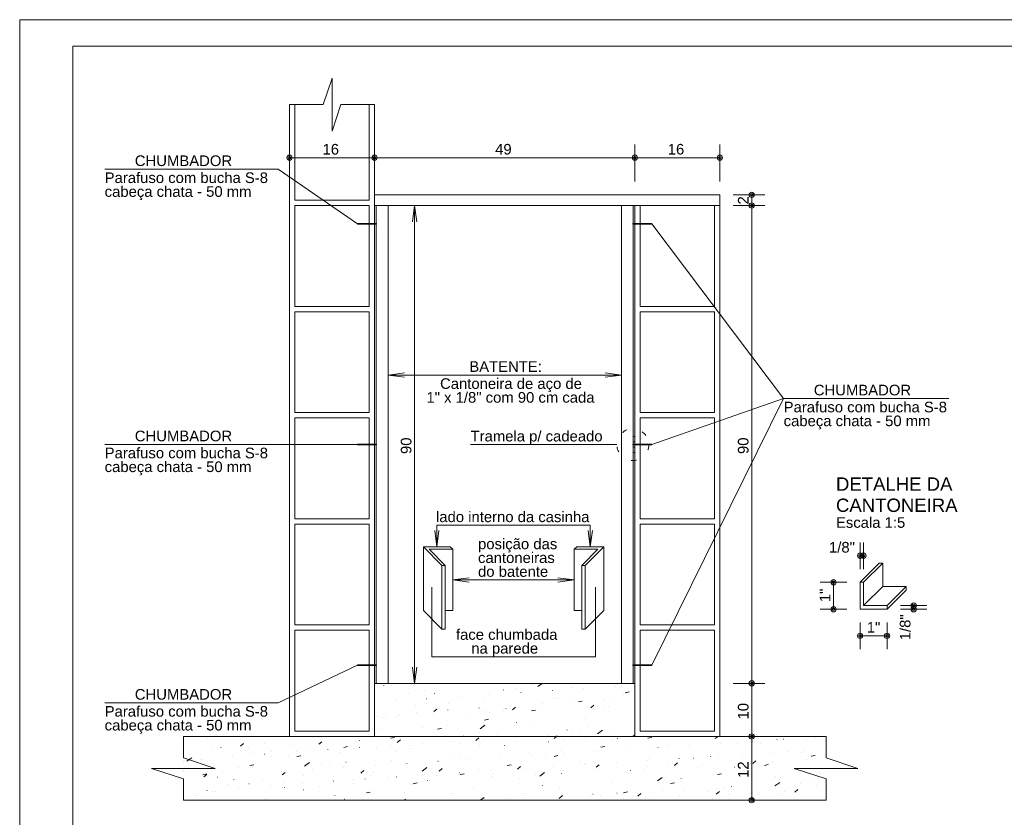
# Model space of a CAD drawing. Header units: millimetres. Extents: x 0 to 92, y 0 to 29.7.
# Tile 7 of 8: x 50 to 68.5, y 14.7 to 29.7. Entities that reach past the tile are written whole.
import ezdxf

# ---------------------------------------------------------------- set-up
doc = ezdxf.new("R2010")
doc.units = ezdxf.units.MM
doc.linetypes.add('ESTILO_TQS_0001', pattern=[1, 0.7, -0.3])
doc.linetypes.add('ESTILO_TQS_0002', pattern=[0.4, 0.1, -0.3])
doc.layers.get('0').update_dxf_attribs({"lineweight": 9})
for name, color, linetype, lineweight in [('201', 1, 'ESTILO_TQS_0001', 20), ('210', 8, 'ESTILO_TQS_0002', 9), ('221', 82, 'Continuous', 13), ('229', 8, 'Continuous', 9), ('7', 9, 'Continuous', 5)]:
    doc.layers.add(name, color=color, linetype=linetype, lineweight=lineweight)
doc.styles.add('TQS_ARIAL', font='arial.ttf')

msp = doc.modelspace()

# ---------------------------------------------------------------- linework, layer by layer
at = {"linetype": 'Continuous'}
for p, q in [((55.380765, 28.1), (55.080765, 28.1)), ((55.080765, 16.2), (55.080765, 28.1)), ((56.380765, 28.1), (56.680765, 28.1)), ((56.680765, 16.2), (56.680765, 28.1)), ((56.680765, 26.4), (63.180765, 26.4)), ((63.180765, 26.4), (63.180765, 26.2)), ((56.680765, 26.2), (63.180765, 26.2)), ((61.580765, 26.2), (61.580765, 21.85)), ((63.180765, 26.2), (63.180765, 16.2)), ((61.580765, 21.55), (61.580765, 16.2)), ((56.680765, 17.2), (61.580765, 17.2)), ((65.180765, 16.2), (53.080765, 16.2)), ((53.080765, 15), (65.180765, 15))]:
    msp.add_line(p, q, dxfattribs=at)
for points in [[(56.380765, 28.1), (56.047431, 28.1), (55.880765, 27.6), (55.880765, 28.6), (55.714098, 28.1), (55.380765, 28.1)], [(53.080765, 16.2), (53.080765, 15.799999), (53.680765, 15.6), (52.480765, 15.6), (53.080765, 15.4), (53.080765, 15)], [(65.180765, 16.2), (65.180765, 15.799999), (65.780765, 15.6), (64.580765, 15.6), (65.180765, 15.4), (65.180765, 15)]]:
    msp.add_lwpolyline(points, dxfattribs=at)
at = {"layer": '201', "linetype": 'Continuous'}
for points in [[(50, 0), (92, 0), (92, 29.7), (50, 29.7), (50, 0)], [(51, 29.2), (91.5, 29.2), (91.5, 5), (51, 5), (51, 29.2)], [(51, 0.5), (91.5, 0.5), (91.5, 29.2), (51, 29.2), (51, 0.5)]]:
    msp.add_lwpolyline(points, dxfattribs=at)
at = {"layer": '210', "linetype": 'ESTILO_TQS_0002'}
for p, q in [((61.549015, 21.75), (61.580765, 21.75)), ((61.549015, 21.65), (61.580765, 21.65))]:
    msp.add_line(p, q, dxfattribs=at)
msp.add_circle((61.543254, 21.696885), 0.3, dxfattribs=at)
at = {"layer": '221', "linetype": 'Continuous'}
for p, q in [((61.580765, 26.65), (61.580765, 27.35)), ((63.180765, 26.65), (63.180765, 27.35)), ((55.080765, 27.1), (56.680765, 27.1)), ((56.680765, 27.1), (61.580765, 27.1)), ((61.580765, 27.1), (63.180765, 27.1)), ((51.6, 26.883529), (54.865079, 26.883529)), ((56.35896, 25.855), (54.865079, 26.883529)), ((63.430765, 26.4), (64.030765, 26.4)), ((63.780765, 26.2), (63.780765, 26.4)), ((57.434765, 26.2), (57.394302, 25.892652)), ((57.434765, 17.2), (57.434765, 26.2)), ((57.434765, 26.2), (57.475228, 25.892652)), ((63.430765, 26.2), (64.030765, 26.2)), ((63.780765, 17.2), (63.780765, 26.2)), ((61.90257, 25.855), (64.382487, 22.564553)), ((56.934765, 23.006399), (57.242113, 23.046862)), ((56.934765, 23.006399), (61.326765, 23.006399)), ((56.934765, 23.006399), (57.242113, 22.965936)), ((61.326765, 23.006399), (61.019417, 23.046862)), ((61.326765, 23.006399), (61.019417, 22.965936)), ((64.382487, 22.564553), (61.90257, 21.7)), ((61.90257, 17.545), (64.382487, 22.564553)), ((64.382487, 22.564553), (67.493523, 22.564553)), ((51.6, 21.7), (56.35896, 21.7)), ((58.488977, 21.696885), (61.243254, 21.696885)), ((65.821767, 19.354124), (65.821767, 19.854124)), ((65.885267, 19.354124), (65.885267, 19.854124)), ((65.821767, 19.604124), (65.885267, 19.604124)), ((58.151975, 19.147376), (58.459323, 19.187839)), ((58.151975, 19.147376), (60.441549, 19.147376)), ((58.151975, 19.147376), (58.459323, 19.106913)), ((60.441549, 19.147376), (60.134201, 19.187839)), ((60.441549, 19.147376), (60.134201, 19.106913)), ((65.571767, 19.104124), (65.071767, 19.104124)), ((65.321767, 19.104124), (65.321767, 18.596124)), ((57.756229, 19.012672), (57.756229, 17.70069)), ((60.837295, 19.012672), (60.837295, 17.70069)), ((65.571767, 18.596124), (65.071767, 18.596124)), ((66.579767, 18.665624), (67.079767, 18.665624)), ((66.579767, 18.596124), (67.079767, 18.596124)), ((66.829767, 18.596124), (66.829767, 18.665624)), ((65.821767, 18.346124), (65.821767, 17.846124)), ((66.329767, 18.346124), (66.329767, 17.846124)), ((65.821767, 18.096124), (66.329767, 18.096124)), ((57.756229, 17.70069), (60.837295, 17.70069)), ((54.865079, 16.833458), (56.35896, 17.545)), ((57.434765, 17.2), (57.394302, 17.507348)), ((57.434765, 17.2), (57.475228, 17.507348)), ((63.430765, 17.2), (64.030765, 17.2)), ((63.780765, 16.2), (63.780765, 17.2)), ((51.6, 16.833458), (54.865079, 16.833458)), ((63.780765, 15), (63.780765, 16.2))]:
    msp.add_line(p, q, dxfattribs=at)
for points in [[(60.74045, 20.177483), (57.853074, 20.177483), (57.853074, 19.769827), (57.812611, 20.077175), (57.853074, 19.769827), (57.893537, 20.077175)], [(60.74045, 20.177483), (60.74045, 19.769827), (60.699987, 20.077175), (60.74045, 19.769827), (60.780913, 20.077175)]]:
    msp.add_lwpolyline(points, dxfattribs=at)
for centre, radius in [((55.080765, 27.1), 0.0496), ((55.080765, 27.1), 0.0248), ((56.680765, 27.1), 0.0496), ((56.680765, 27.1), 0.0496), ((56.680765, 27.1), 0.0248), ((56.680765, 27.1), 0.0248), ((61.580765, 27.1), 0.0496), ((61.580765, 27.1), 0.0496), ((61.580765, 27.1), 0.0248), ((61.580765, 27.1), 0.0248), ((63.180765, 27.1), 0.0496), ((63.180765, 27.1), 0.0248), ((63.780765, 26.4), 0.0496), ((63.780765, 26.4), 0.0248), ((63.780765, 26.2), 0.0496), ((63.780765, 26.2), 0.0496), ((63.780765, 26.2), 0.0248), ((63.780765, 26.2), 0.0248), ((65.821767, 19.604124), 0.0496), ((65.885267, 19.604124), 0.0496), ((65.821767, 19.604124), 0.0248), ((65.885267, 19.604124), 0.0248), ((65.321767, 19.104124), 0.0496), ((65.321767, 19.104124), 0.0248), ((65.321767, 18.596124), 0.0496), ((65.321767, 18.596124), 0.0248), ((66.829767, 18.665624), 0.0496), ((66.829767, 18.596124), 0.0496), ((66.829767, 18.665624), 0.0248), ((66.829767, 18.596124), 0.0248), ((65.821767, 18.096124), 0.0496), ((65.821767, 18.096124), 0.0248), ((66.329767, 18.096124), 0.0496), ((66.329767, 18.096124), 0.0248), ((63.780765, 17.2), 0.0496), ((63.780765, 17.2), 0.0496), ((63.780765, 17.2), 0.0248), ((63.780765, 17.2), 0.0248), ((63.780765, 16.2), 0.0496), ((63.780765, 16.2), 0.0496), ((63.780765, 16.2), 0.0248), ((63.780765, 16.2), 0.0248), ((63.780765, 15), 0.0496), ((63.780765, 15), 0.0248)]:
    msp.add_circle(centre, radius, dxfattribs=at)
at = {"layer": '229', "linetype": 'Continuous'}
for p, q in [((56.680765, 26.2), (56.680765, 17.2)), ((56.712515, 26.2), (56.712515, 17.2)), ((56.934765, 26.2), (56.934765, 17.2)), ((61.326765, 26.2), (61.326765, 17.2)), ((61.549015, 26.2), (61.549015, 21.55)), ((61.580765, 26.2), (61.580765, 21.85)), ((56.35896, 25.855), (56.368758, 25.860657)), ((56.712515, 25.855), (56.35896, 25.855)), ((56.35896, 25.855), (56.368758, 25.849343)), ((56.368758, 25.860657), (56.712515, 25.860657)), ((56.712515, 25.849343), (56.368758, 25.849343)), ((61.549015, 25.860657), (61.892772, 25.860657)), ((61.549015, 25.855), (61.90257, 25.855)), ((61.549015, 25.849343), (61.892772, 25.849343)), ((61.892772, 25.860657), (61.90257, 25.855)), ((61.892772, 25.849343), (61.90257, 25.855)), ((56.35896, 21.7), (56.368758, 21.705657)), ((56.712515, 21.7), (56.35896, 21.7)), ((56.35896, 21.7), (56.368758, 21.694343)), ((56.368758, 21.705657), (56.712515, 21.705657)), ((56.712515, 21.694343), (56.368758, 21.694343)), ((61.549015, 21.705657), (61.892772, 21.705657)), ((61.549015, 21.7), (61.90257, 21.7)), ((61.549015, 21.694343), (61.892772, 21.694343)), ((61.892772, 21.705657), (61.90257, 21.7)), ((61.892772, 21.694343), (61.90257, 21.7)), ((61.549015, 21.55), (61.549015, 17.2)), ((61.580765, 21.55), (61.580765, 17.2)), ((57.599074, 18.569827), (57.599074, 19.769827)), ((57.599074, 19.769827), (57.945556, 19.423344)), ((57.599074, 19.769827), (58.107074, 19.769827)), ((57.707475, 19.724926), (58.009056, 19.423344)), ((57.707475, 19.724926), (58.151975, 19.724926)), ((58.107074, 19.769827), (58.151975, 19.724926)), ((58.151975, 18.569827), (58.151975, 19.724926)), ((60.441549, 19.724926), (60.48645, 19.769827)), ((60.441549, 19.724926), (60.886049, 19.724926)), ((60.441549, 19.724926), (60.441549, 18.569827)), ((60.48645, 19.769827), (60.99445, 19.769827)), ((60.584468, 19.423344), (60.886049, 19.724926)), ((60.647968, 19.423344), (60.99445, 19.769827)), ((60.99445, 18.569827), (60.99445, 19.769827)), ((65.821767, 19.104124), (66.183128, 19.465485)), ((65.885267, 19.104124), (66.246628, 19.465485)), ((66.246628, 19.465485), (66.183128, 19.465485)), ((66.246628, 19.026985), (66.246628, 19.465485)), ((57.945556, 19.423344), (58.009056, 19.423344)), ((57.945556, 18.223344), (57.945556, 19.423344)), ((58.009056, 18.223344), (58.009056, 19.423344)), ((60.647968, 19.423344), (60.584468, 19.423344)), ((60.584468, 18.223344), (60.584468, 19.423344)), ((60.647968, 18.223344), (60.647968, 19.423344)), ((65.821767, 19.104124), (65.821767, 18.596124)), ((65.885267, 19.104124), (65.821767, 19.104124)), ((65.885267, 18.665624), (65.885267, 19.104124)), ((65.885267, 18.665624), (66.246628, 19.026985)), ((66.691128, 19.026985), (66.246628, 19.026985)), ((66.329767, 18.665624), (66.691128, 19.026985)), ((66.329767, 18.596124), (66.691128, 18.957485)), ((66.691128, 19.026985), (66.691128, 18.957485)), ((57.599074, 18.569827), (57.945556, 18.223344)), ((58.009056, 18.569827), (58.151975, 18.569827)), ((60.441549, 18.569827), (60.584468, 18.569827)), ((60.647968, 18.223344), (60.99445, 18.569827)), ((65.821767, 18.596124), (66.329767, 18.596124)), ((66.329767, 18.665624), (65.885267, 18.665624)), ((66.329767, 18.596124), (66.329767, 18.665624)), ((57.945556, 18.223344), (58.009056, 18.223344)), ((60.584468, 18.223344), (60.647968, 18.223344)), ((56.35896, 17.545), (56.368758, 17.550657)), ((56.712515, 17.545), (56.35896, 17.545)), ((56.35896, 17.545), (56.368758, 17.539343)), ((56.368758, 17.550657), (56.712515, 17.550657)), ((56.712515, 17.539343), (56.368758, 17.539343)), ((61.549015, 17.550657), (61.892772, 17.550657)), ((61.549015, 17.545), (61.90257, 17.545)), ((61.549015, 17.539343), (61.892772, 17.539343)), ((61.892772, 17.550657), (61.90257, 17.545)), ((61.892772, 17.539343), (61.90257, 17.545))]:
    msp.add_line(p, q, dxfattribs=at)
for points in [[(56.712515, 25.849343), (56.716515, 25.849343), (56.716515, 25.860657), (56.712515, 25.860657), (56.712515, 25.849343)], [(61.549015, 25.849343), (61.545015, 25.849343), (61.545015, 25.860657), (61.549015, 25.860657), (61.549015, 25.849343)], [(56.712515, 21.694343), (56.716515, 21.694343), (56.716515, 21.705657), (56.712515, 21.705657), (56.712515, 21.694343)], [(61.549015, 21.694343), (61.545015, 21.694343), (61.545015, 21.705657), (61.549015, 21.705657), (61.549015, 21.694343)], [(61.580765, 21.85), (61.580765, 21.55), (61.549015, 21.55), (61.549015, 21.85), (61.580765, 21.85)], [(56.712515, 17.539343), (56.716515, 17.539343), (56.716515, 17.550657), (56.712515, 17.550657), (56.712515, 17.539343)], [(61.549015, 17.539343), (61.545015, 17.539343), (61.545015, 17.550657), (61.549015, 17.550657), (61.549015, 17.539343)]]:
    msp.add_lwpolyline(points, dxfattribs=at)
at = {"layer": '7', "linetype": 'Continuous'}
for p, q in [((56.680765, 17.167339), (56.680765, 17.167339)), ((56.680765, 17.167339), (56.680765, 17.167339)), ((56.680765, 17.167339), (56.680765, 17.167339)), ((56.680765, 17.096583), (56.680765, 17.096583)), ((56.854689, 17.156098), (56.854852, 17.157337)), ((57.441588, 17.194426), (57.470265, 17.2)), ((57.618301, 17.070452), (57.619522, 17.070722)), ((59.109596, 17.075584), (59.109759, 17.076824)), ((59.3415, 17.109598), (59.34272, 17.109869)), ((59.646593, 17.177235), (59.647813, 17.177506)), ((59.756423, 17.142401), (59.835167, 17.2)), ((60.027244, 17.06322), (60.028005, 17.064212)), ((60.411353, 17.130138), (60.411517, 17.131377)), ((60.618626, 17.101494), (60.619386, 17.102486)), ((61.210007, 17.139768), (61.210768, 17.14076)), ((56.680765, 17.046537), (56.680765, 17.046537)), ((56.680765, 16.933441), (56.680765, 16.933441)), ((57.070336, 16.871851), (57.071096, 16.872843)), ((57.313209, 17.002814), (57.314429, 17.003085)), ((57.661717, 16.910125), (57.662478, 16.911117)), ((57.806615, 17.011736), (57.806778, 17.012976)), ((58.253099, 16.948399), (58.25386, 16.94939)), ((58.844481, 16.986673), (58.845241, 16.987664)), ((59.435862, 17.024946), (59.436623, 17.025938)), ((60.058585, 16.908916), (60.058748, 16.910155)), ((60.106708, 16.936363), (60.107929, 16.936634)), ((61.017867, 16.889366), (61.018628, 16.890357)), ((61.363279, 16.985776), (61.363442, 16.987016)), ((61.401332, 17.025328), (61.474954, 17.039638)), ((56.680765, 16.862605), (56.680765, 16.862605)), ((56.680765, 16.862605), (56.680765, 16.862605)), ((56.680765, 16.862605), (56.680765, 16.862605)), ((57.453847, 16.790514), (57.45401, 16.791754)), ((57.798363, 16.668224), (57.855816, 16.716433)), ((58.060959, 16.697997), (58.061719, 16.698988)), ((58.078417, 16.829579), (58.079637, 16.82985)), ((58.65234, 16.73627), (58.653101, 16.737262)), ((58.756828, 16.854362), (58.756991, 16.855602)), ((59.112063, 16.688184), (59.113312, 16.688239)), ((59.15482, 16.725335), (59.15604, 16.725605)), ((59.243722, 16.774544), (59.244483, 16.775536)), ((59.275293, 16.704523), (59.332746, 16.752732)), ((59.634403, 16.681872), (59.708025, 16.696182)), ((59.705817, 16.687693), (59.70598, 16.688933)), ((59.758947, 16.716428), (59.760195, 16.716483)), ((59.835104, 16.812818), (59.835864, 16.81381)), ((60.426485, 16.851092), (60.427246, 16.852084)), ((60.517867, 16.8536), (60.591489, 16.86791)), ((60.676822, 16.756503), (60.678071, 16.756558)), ((60.752223, 16.740821), (60.809676, 16.78903)), ((60.878019, 16.764481), (60.879239, 16.764751)), ((61.010511, 16.764554), (61.010674, 16.765794)), ((61.082686, 16.774224), (61.083934, 16.774278)), ((61.183111, 16.832118), (61.184332, 16.832389)), ((56.680765, 16.605312), (56.680765, 16.605312)), ((56.680765, 16.582032), (56.680765, 16.582032)), ((56.680765, 16.582032), (56.680765, 16.582032)), ((56.680765, 16.582032), (56.680765, 16.582032)), ((56.680765, 16.519727), (56.680765, 16.519727)), ((56.680765, 16.519727), (56.680765, 16.519727)), ((56.680765, 16.519727), (56.680765, 16.519727)), ((56.735577, 16.584425), (56.736826, 16.584479)), ((56.821436, 16.550913), (56.822656, 16.551184)), ((56.878195, 16.621449), (56.878956, 16.622441)), ((57.101079, 16.569292), (57.101242, 16.570531)), ((57.126528, 16.618551), (57.127749, 16.618821)), ((57.14144, 16.602145), (57.142689, 16.6022)), ((57.469577, 16.659723), (57.470338, 16.660715)), ((57.788324, 16.630389), (57.789573, 16.630443)), ((58.40406, 16.63314), (58.404223, 16.634379)), ((58.7062, 16.670464), (58.707448, 16.670519)), ((58.750938, 16.510143), (58.82456, 16.524454)), ((58.849727, 16.657697), (58.850948, 16.657968)), ((60.657743, 16.543332), (60.657906, 16.544571)), ((56.680765, 16.364153), (56.680765, 16.364153)), ((56.680765, 16.364153), (56.680765, 16.364153)), ((56.74831, 16.34807), (56.748473, 16.349309)), ((57.586644, 16.377678), (57.587865, 16.377949)), ((57.867474, 16.338415), (57.941096, 16.352726)), ((58.051291, 16.411918), (58.051454, 16.413157)), ((58.666806, 16.345384), (58.757608, 16.411802)), ((59.353049, 16.466471), (59.353212, 16.467711)), ((59.614936, 16.484462), (59.616156, 16.484733)), ((60.304975, 16.32211), (60.305138, 16.323349)), ((60.386246, 16.31258), (60.387466, 16.312851)), ((60.691338, 16.380217), (60.692559, 16.380488)), ((60.880914, 16.252278), (60.971715, 16.318697)), ((53.530062, 16.164111), (53.531282, 16.164381)), ((56.395542, 16.126848), (56.395705, 16.128087)), ((56.634756, 16.16665), (56.635976, 16.16692)), ((56.728816, 16.2), (56.728816, 16.2)), ((56.728816, 16.2), (56.728816, 16.2)), ((56.728816, 16.2), (56.728816, 16.2)), ((56.785189, 16.2), (56.785189, 16.2)), ((56.785189, 16.2), (56.785189, 16.2)), ((56.984009, 16.166687), (57.057631, 16.180998)), ((57.05246, 16.2), (57.05246, 16.2)), ((57.05246, 16.2), (57.05246, 16.2)), ((57.05246, 16.2), (57.05246, 16.2)), ((57.108923, 16.089715), (57.166376, 16.137924)), ((57.116819, 16.2), (57.116819, 16.2)), ((57.116819, 16.2), (57.116819, 16.2)), ((57.155389, 16.2), (57.155389, 16.2)), ((57.240355, 16.2), (57.240355, 16.2)), ((57.376104, 16.2), (57.376104, 16.2)), ((57.376104, 16.2), (57.376104, 16.2)), ((57.376104, 16.2), (57.376104, 16.2)), ((57.678832, 16.2), (57.678832, 16.2)), ((57.678832, 16.2), (57.678832, 16.2)), ((57.698523, 16.190696), (57.698686, 16.191935)), ((57.699748, 16.2), (57.699748, 16.2)), ((57.699748, 16.2), (57.699748, 16.2)), ((57.699748, 16.2), (57.699748, 16.2)), ((58.023392, 16.2), (58.023392, 16.2)), ((58.023392, 16.2), (58.023392, 16.2)), ((58.240845, 16.2), (58.240845, 16.2)), ((58.240845, 16.2), (58.240845, 16.2)), ((58.33181, 16.2), (58.33181, 16.2)), ((58.33181, 16.2), (58.33181, 16.2)), ((58.33181, 16.2), (58.33181, 16.2)), ((58.347036, 16.2), (58.347036, 16.2)), ((58.347036, 16.2), (58.347036, 16.2)), ((58.357955, 16.205796), (58.359175, 16.206067)), ((58.46805, 16.2), (58.46805, 16.2)), ((58.585853, 16.126014), (58.643306, 16.174223)), ((58.663047, 16.273434), (58.664267, 16.273704)), ((58.670679, 16.2), (58.670679, 16.2)), ((58.670679, 16.2), (58.670679, 16.2)), ((58.674026, 16.2), (58.674026, 16.2)), ((58.758996, 16.142837), (58.759757, 16.143828)), ((58.802859, 16.2), (58.802859, 16.2)), ((58.802859, 16.2), (58.802859, 16.2)), ((58.994323, 16.2), (58.994323, 16.2)), ((59.00028, 16.245249), (59.000444, 16.246489)), ((59.317967, 16.2), (59.317967, 16.2)), ((59.350377, 16.18111), (59.351138, 16.182102)), ((59.364872, 16.2), (59.364872, 16.2)), ((59.364872, 16.2), (59.364872, 16.2)), ((59.641611, 16.2), (59.641611, 16.2)), ((59.878431, 16.2), (59.878431, 16.2)), ((59.878431, 16.2), (59.878431, 16.2)), ((59.878431, 16.2), (59.878431, 16.2)), ((59.926885, 16.2), (59.926885, 16.2)), ((59.941759, 16.219384), (59.94252, 16.220376)), ((59.965255, 16.2), (59.965255, 16.2)), ((60.062783, 16.162312), (60.107697, 16.2)), ((60.107697, 16.2), (60.120236, 16.210521)), ((60.249835, 16.152554), (60.251084, 16.152608)), ((60.288898, 16.2), (60.288898, 16.2)), ((60.288898, 16.2), (60.288898, 16.2)), ((60.288898, 16.2), (60.288898, 16.2)), ((60.488898, 16.2), (60.488898, 16.2)), ((60.533141, 16.257658), (60.533902, 16.25865)), ((60.612542, 16.2), (60.612542, 16.2)), ((60.612542, 16.2), (60.612542, 16.2)), ((60.612542, 16.2), (60.612542, 16.2)), ((60.655698, 16.170274), (60.656947, 16.170328)), ((60.809443, 16.2), (60.809443, 16.2)), ((60.936186, 16.2), (60.936186, 16.2)), ((60.936186, 16.2), (60.936186, 16.2)), ((60.936186, 16.2), (60.936186, 16.2)), ((61.050911, 16.2), (61.050911, 16.2)), ((61.124522, 16.295932), (61.125283, 16.296924)), ((61.151454, 16.139345), (61.152675, 16.139616)), ((61.255187, 16.164736), (61.25535, 16.165975)), ((61.25983, 16.2), (61.25983, 16.2)), ((61.25983, 16.2), (61.25983, 16.2)), ((61.25983, 16.2), (61.25983, 16.2)), ((61.302582, 16.198517), (61.303831, 16.198572)), ((61.336537, 16.2), (61.336537, 16.2)), ((61.336537, 16.2), (61.336537, 16.2)), ((61.336537, 16.2), (61.336537, 16.2)), ((61.425051, 16.2), (61.425051, 16.2)), ((61.425051, 16.2), (61.425051, 16.2)), ((61.425051, 16.2), (61.425051, 16.2)), ((61.539713, 16.198611), (61.541368, 16.2)), ((61.541368, 16.2), (61.580765, 16.233058)), ((61.827217, 16.169317), (61.900839, 16.183628)), ((63.095022, 16.159173), (63.150836, 16.2)), ((64.256148, 16.141884), (64.257369, 16.142155)), ((64.382129, 16.146749), (64.38289, 16.14774)), ((64.811852, 16.138776), (64.812015, 16.140015)), ((64.97351, 16.185022), (64.974271, 16.186014)), ((53.080765, 16.067121), (53.080765, 16.067121)), ((53.080765, 16.067121), (53.080765, 16.067121)), ((53.080765, 16.064504), (53.080765, 16.064504)), ((53.080765, 16.064504), (53.080765, 16.064504)), ((53.604198, 16.016842), (53.604959, 16.017834)), ((53.78909, 15.995434), (53.789254, 15.996673)), ((54.155062, 16.017118), (54.212515, 16.065327)), ((54.301372, 15.992229), (54.302592, 15.992499)), ((54.606464, 16.059866), (54.607685, 16.060137)), ((54.803931, 16.115504), (54.804692, 16.116496)), ((55.090848, 16.049987), (55.091011, 16.051226)), ((55.631992, 16.053416), (55.689446, 16.101625)), ((55.802087, 15.951468), (55.802848, 15.952459)), ((56.100545, 15.994959), (56.174167, 16.00927)), ((56.308589, 15.980475), (56.309838, 15.98053)), ((56.329663, 16.099012), (56.330884, 16.099283)), ((56.393469, 15.989741), (56.39423, 15.990733)), ((56.714453, 15.998195), (56.715702, 15.99825)), ((56.984851, 16.028015), (56.985612, 16.029007)), ((57.345755, 15.969474), (57.345918, 15.970713)), ((57.361337, 16.026439), (57.362585, 16.026494)), ((57.576232, 16.066289), (57.576993, 16.067281)), ((58.167614, 16.104563), (58.168375, 16.105555)), ((58.279212, 16.066514), (58.280461, 16.066569)), ((58.647512, 16.024027), (58.647675, 16.025267)), ((58.685075, 16.084235), (58.686324, 16.084289)), ((59.123163, 16.032561), (59.124383, 16.032832)), ((59.331959, 16.112478), (59.333208, 16.112533)), ((59.952206, 16.100888), (59.952369, 16.102127)), ((60.902419, 15.943514), (60.902582, 15.944753)), ((60.943753, 15.997589), (61.017375, 16.0119)), ((61.42522, 15.955379), (61.425981, 15.956371)), ((61.922765, 15.967463), (61.923985, 15.967733)), ((62.016602, 15.993653), (62.017363, 15.994645)), ((62.204176, 15.998067), (62.20434, 15.999307)), ((62.227857, 16.0351), (62.229077, 16.035371)), ((62.607984, 16.031927), (62.608745, 16.032919)), ((63.199365, 16.070201), (63.200126, 16.071193)), ((63.508871, 16.074928), (63.509034, 16.076167)), ((63.790747, 16.108475), (63.791508, 16.109466)), ((63.951056, 16.074247), (63.952276, 16.074517)), ((53.080765, 15.839545), (53.080765, 15.839545)), ((53.080765, 15.839545), (53.080765, 15.839545)), ((53.148975, 15.734577), (53.239776, 15.800995)), ((53.412058, 15.76644), (53.412819, 15.767432)), ((53.420091, 15.854361), (53.42134, 15.854415)), ((53.436322, 15.774212), (53.436485, 15.775451)), ((54.010973, 15.814531), (54.011734, 15.815523)), ((54.337967, 15.894436), (54.339216, 15.89449)), ((54.611791, 15.865102), (54.612551, 15.866094)), ((54.73808, 15.828765), (54.738243, 15.830004)), ((54.74383, 15.912156), (54.745079, 15.912211)), ((55.06658, 15.818994), (55.067801, 15.819264)), ((55.210706, 15.913194), (55.211467, 15.914186)), ((55.21708, 15.823231), (55.290702, 15.837542)), ((55.390714, 15.9404), (55.391963, 15.940454)), ((56.042774, 15.905626), (56.042937, 15.906865)), ((57.094872, 15.925777), (57.096092, 15.926048)), ((58.171274, 15.821533), (58.172495, 15.821803)), ((58.294744, 15.802805), (58.294907, 15.804044)), ((58.468312, 15.76401), (58.469073, 15.765002)), ((59.059694, 15.802284), (59.060455, 15.803276)), ((59.599438, 15.879666), (59.599601, 15.880905)), ((59.651075, 15.840558), (59.651836, 15.84155)), ((59.894473, 15.860679), (59.895694, 15.86095)), ((60.060288, 15.825861), (60.13391, 15.840172)), ((60.199566, 15.928316), (60.200786, 15.928587)), ((60.242457, 15.878832), (60.243218, 15.879824)), ((60.833839, 15.917106), (60.8346, 15.918097)), ((61.851408, 15.776845), (61.851571, 15.778084)), ((62.415843, 15.781525), (62.416604, 15.782517)), ((62.687973, 15.794228), (62.689193, 15.794498)), ((63.007225, 15.819799), (63.007986, 15.82079)), ((63.156102, 15.853706), (63.156265, 15.854945)), ((63.598607, 15.858073), (63.599368, 15.859064)), ((64.189988, 15.896346), (64.190749, 15.897338)), ((64.459083, 15.917554), (64.459247, 15.918793)), ((64.716264, 15.901012), (64.717485, 15.901282)), ((64.78137, 15.93462), (64.782131, 15.935612)), ((64.81684, 15.766646), (64.818088, 15.766701)), ((64.903496, 15.828491), (64.977118, 15.842802)), ((53.080765, 15.721627), (53.080765, 15.721627)), ((53.080765, 15.721627), (53.080765, 15.721627)), ((53.080765, 15.721627), (53.080765, 15.721627)), ((53.080765, 15.684684), (53.080765, 15.684684)), ((54.114692, 15.607965), (54.115912, 15.608236)), ((54.333616, 15.651503), (54.407238, 15.665814)), ((54.385311, 15.607543), (54.385474, 15.608782)), ((55.363082, 15.641472), (55.453884, 15.70789)), ((55.511404, 15.572641), (55.512165, 15.573633)), ((55.690005, 15.684404), (55.690169, 15.685643)), ((55.837891, 15.647111), (55.839111, 15.647382)), ((56.102785, 15.610915), (56.103546, 15.611907)), ((56.142983, 15.714749), (56.144203, 15.715019)), ((56.694167, 15.649189), (56.694928, 15.650181)), ((56.992986, 15.748252), (56.99315, 15.749491)), ((57.285549, 15.687463), (57.28631, 15.688455)), ((57.57719, 15.548366), (57.667991, 15.614785)), ((57.866182, 15.753895), (57.867402, 15.754166)), ((57.87693, 15.725737), (57.877691, 15.726728)), ((57.896413, 15.547505), (57.953866, 15.595714)), ((57.941976, 15.581583), (57.942139, 15.582822)), ((58.63139, 15.58066), (58.632611, 15.580931)), ((59.176824, 15.654133), (59.250446, 15.668444)), ((59.24667, 15.658444), (59.246833, 15.659683)), ((59.373343, 15.583804), (59.430796, 15.632013)), ((59.458935, 15.590156), (59.459696, 15.591148)), ((60.050317, 15.62843), (60.051078, 15.629421)), ((60.549651, 15.722292), (60.549814, 15.723531)), ((60.641698, 15.666704), (60.642459, 15.667695)), ((60.659682, 15.687444), (60.660902, 15.687715)), ((60.850273, 15.620102), (60.907727, 15.668311)), ((60.875594, 15.594568), (60.876843, 15.594622)), ((61.23308, 15.704977), (61.233841, 15.705969)), ((61.736084, 15.583199), (61.737305, 15.58347)), ((61.79347, 15.634643), (61.794719, 15.634698)), ((61.824462, 15.743251), (61.825223, 15.744243)), ((62.199333, 15.652363), (62.200582, 15.652418)), ((62.327203, 15.656401), (62.384657, 15.70461)), ((62.803334, 15.632484), (62.803497, 15.633723)), ((62.846217, 15.680607), (62.847466, 15.680662)), ((63.459283, 15.622346), (63.460504, 15.622616)), ((63.764092, 15.720682), (63.765341, 15.720737)), ((63.764376, 15.689983), (63.765596, 15.690254)), ((63.804134, 15.6927), (63.861587, 15.740909)), ((64.020032, 15.656763), (64.093654, 15.671073)), ((64.106315, 15.696332), (64.106478, 15.697571)), ((64.169956, 15.738403), (64.171205, 15.738457)), ((53.080765, 15.531807), (53.080765, 15.531807)), ((53.080765, 15.531807), (53.080765, 15.531807)), ((53.080765, 15.407973), (53.080765, 15.407973)), ((53.083554, 15.55299), (53.083717, 15.554229)), ((53.450151, 15.479775), (53.523773, 15.494086)), ((53.465622, 15.438609), (53.523075, 15.486818)), ((53.720289, 15.435705), (53.72105, 15.436697)), ((53.809599, 15.540328), (53.81082, 15.540598)), ((54.032543, 15.386321), (54.032706, 15.38756)), ((54.920022, 15.534368), (54.920783, 15.535359)), ((54.942552, 15.474908), (55.000006, 15.523117)), ((55.337237, 15.463182), (55.3374, 15.464421)), ((56.287465, 15.394246), (56.288714, 15.3943)), ((56.419483, 15.511206), (56.476936, 15.559415)), ((56.502027, 15.398787), (56.502788, 15.399779)), ((56.603099, 15.473876), (56.604319, 15.474147)), ((56.640218, 15.52703), (56.640381, 15.528269)), ((56.934349, 15.422489), (56.935598, 15.422544)), ((57.093408, 15.437061), (57.094169, 15.438052)), ((57.68479, 15.475334), (57.685551, 15.476326)), ((57.852225, 15.462565), (57.853473, 15.462619)), ((58.258088, 15.480285), (58.259337, 15.480339)), ((58.276172, 15.513608), (58.276933, 15.5146)), ((58.293359, 15.482405), (58.366981, 15.496715)), ((58.867553, 15.551882), (58.868314, 15.552874)), ((58.893902, 15.437222), (58.894065, 15.438461)), ((58.904972, 15.508528), (58.90622, 15.508583)), ((59.402701, 15.408778), (59.403921, 15.409049)), ((59.707793, 15.476415), (59.709013, 15.476686)), ((59.791298, 15.455261), (59.882099, 15.521679)), ((59.822847, 15.548604), (59.824096, 15.548658)), ((60.196883, 15.50107), (60.197046, 15.502309)), ((60.228711, 15.566324), (60.229959, 15.566379)), ((61.430992, 15.515562), (61.432212, 15.515832)), ((61.49864, 15.555623), (61.498803, 15.556862)), ((62.005405, 15.362156), (62.096207, 15.428574)), ((62.450566, 15.411262), (62.450729, 15.412501)), ((63.136567, 15.485035), (63.21019, 15.499345)), ((63.753547, 15.47511), (63.75371, 15.476349)), ((64.224492, 15.449111), (64.225712, 15.449381)), ((65.055304, 15.529663), (65.055467, 15.530902)), ((53.080765, 15.378749), (53.080765, 15.378749)), ((53.080765, 15.378749), (53.080765, 15.378749)), ((53.080765, 15.378749), (53.080765, 15.378749)), ((53.080765, 15.334691), (53.080765, 15.334691)), ((53.080765, 15.334691), (53.080765, 15.334691)), ((53.080765, 15.254238), (53.080765, 15.254238)), ((53.080765, 15.254238), (53.080765, 15.254238)), ((53.080765, 15.254238), (53.080765, 15.254238)), ((53.910979, 15.290486), (53.912228, 15.290541)), ((54.127064, 15.233395), (54.127825, 15.234386)), ((54.316843, 15.308206), (54.318092, 15.308261)), ((54.574808, 15.367093), (54.576028, 15.367363)), ((54.727882, 15.283965), (54.728643, 15.284957)), ((54.963726, 15.33645), (54.964975, 15.336505)), ((54.984469, 15.24196), (54.984632, 15.243199)), ((55.319263, 15.322239), (55.320024, 15.323231)), ((55.65121, 15.262848), (55.652431, 15.263118)), ((55.881602, 15.376525), (55.882851, 15.37658)), ((55.910645, 15.360513), (55.911406, 15.361505)), ((56.28745, 15.305808), (56.287613, 15.307047)), ((57.374409, 15.301994), (57.37563, 15.302265)), ((57.409895, 15.310677), (57.483517, 15.324987)), ((57.589207, 15.360361), (57.58937, 15.3616)), ((57.679502, 15.369632), (57.680722, 15.369902)), ((58.541133, 15.216), (58.541296, 15.217239)), ((59.844114, 15.279848), (59.844277, 15.281087)), ((60.167909, 15.235543), (60.169129, 15.235814)), ((61.145872, 15.334401), (61.146035, 15.33564)), ((62.1962, 15.342327), (62.197421, 15.342597)), ((62.253103, 15.313307), (62.326725, 15.327617)), ((63.11388, 15.226365), (63.114641, 15.227357)), ((63.272603, 15.238082), (63.273823, 15.238353)), ((63.400779, 15.253888), (63.400942, 15.255127)), ((63.705262, 15.264639), (63.706023, 15.26563)), ((64.219513, 15.269051), (64.310314, 15.335469)), ((64.296644, 15.302913), (64.297405, 15.303904)), ((64.702536, 15.308441), (64.702699, 15.30968)), ((64.888025, 15.341186), (64.888786, 15.342178)), ((64.995802, 15.277229), (64.997022, 15.277499)), ((53.080765, 15.115676), (53.080765, 15.115676)), ((53.080765, 15.035871), (53.080765, 15.035871)), ((53.080765, 15.035871), (53.080765, 15.035871)), ((53.080765, 15.035871), (53.080765, 15.035871)), ((53.317826, 15.088427), (53.319047, 15.088697)), ((53.528149, 15.185303), (53.52891, 15.186295)), ((53.622919, 15.156064), (53.624139, 15.156335)), ((53.679775, 15.165099), (53.679938, 15.166338)), ((54.631701, 15.020737), (54.631864, 15.021977)), ((55.346118, 15.19521), (55.347338, 15.195481)), ((55.934682, 15.084586), (55.934845, 15.085825)), ((56.111326, 15.021976), (56.112547, 15.022246)), ((56.52643, 15.138949), (56.600053, 15.153259)), ((57.236439, 15.139139), (57.236602, 15.140378)), ((57.243922, 15), (57.264426, 15.017205)), ((58.139618, 15.128759), (58.140838, 15.12903)), ((58.683903, 15.005295), (58.741356, 15.053504)), ((59.21602, 15.024515), (59.217241, 15.024785)), ((59.491346, 15.058626), (59.491509, 15.059865)), ((60.156972, 15.034996), (60.157733, 15.035988)), ((60.160833, 15.041593), (60.218287, 15.089802)), ((60.748354, 15.07327), (60.749115, 15.074261)), ((60.793103, 15.113179), (60.793267, 15.114418)), ((60.939219, 15.063661), (60.94044, 15.063931)), ((61.244312, 15.131298), (61.245532, 15.131569)), ((61.339735, 15.111544), (61.340496, 15.112535)), ((61.366482, 15.030693), (61.367731, 15.030748)), ((61.369639, 15.141579), (61.443261, 15.155889)), ((61.637763, 15.077892), (61.695217, 15.126101)), ((61.772346, 15.048414), (61.773594, 15.048468)), ((61.931117, 15.149817), (61.931878, 15.150809)), ((62.097798, 15.19004), (62.097961, 15.191279)), ((62.419229, 15.076657), (62.420478, 15.076712)), ((62.522499, 15.188091), (62.52326, 15.189083)), ((62.967511, 15.170445), (62.968731, 15.170715)), ((63.04801, 15.032666), (63.048173, 15.033905)), ((63.114694, 15.114191), (63.172147, 15.1624)), ((63.337105, 15.116733), (63.338354, 15.116787)), ((63.742968, 15.134453), (63.744217, 15.134507)), ((64.349768, 15.087219), (64.349931, 15.088458)), ((64.389852, 15.162696), (64.391101, 15.162751)), ((64.591624, 15.150489), (64.649077, 15.198698)), ((53.334395, 15), (53.334395, 15)), ((53.334395, 15), (53.334395, 15)), ((53.385961, 15), (53.385961, 15)), ((53.385961, 15), (53.385961, 15)), ((53.658039, 15), (53.658039, 15)), ((53.947974, 15), (53.947974, 15)), ((53.981683, 15), (53.981683, 15)), ((54.305327, 15), (54.305327, 15)), ((54.37658, 15), (54.37658, 15)), ((54.46558, 15), (54.46558, 15)), ((54.46558, 15), (54.46558, 15)), ((54.46558, 15), (54.46558, 15)), ((54.486115, 15), (54.486115, 15)), ((54.509987, 15), (54.509987, 15)), ((54.509987, 15), (54.509987, 15)), ((54.628971, 15), (54.628971, 15)), ((54.628971, 15), (54.628971, 15)), ((54.628971, 15), (54.628971, 15)), ((54.952614, 15), (54.952614, 15)), ((54.952614, 15), (54.952614, 15)), ((54.952614, 15), (54.952614, 15)), ((55.072, 15), (55.072, 15)), ((55.072, 15), (55.072, 15)), ((55.276258, 15), (55.276258, 15)), ((55.276258, 15), (55.276258, 15)), ((55.276258, 15), (55.276258, 15)), ((55.599902, 15), (55.599902, 15)), ((55.599902, 15), (55.599902, 15)), ((55.599902, 15), (55.599902, 15)), ((55.634014, 15), (55.634014, 15)), ((55.634014, 15), (55.634014, 15)), ((55.810251, 15), (55.810251, 15)), ((55.811602, 15), (55.811602, 15)), ((55.923546, 15), (55.923546, 15)), ((55.923546, 15), (55.923546, 15)), ((56.012201, 15), (56.012201, 15)), ((56.012201, 15), (56.012201, 15)), ((56.196027, 15), (56.196027, 15)), ((56.196027, 15), (56.196027, 15)), ((56.24719, 15), (56.24719, 15)), ((56.24719, 15), (56.24719, 15)), ((56.570833, 15), (56.570833, 15)), ((56.570833, 15), (56.570833, 15)), ((56.75804, 15), (56.75804, 15)), ((56.75804, 15), (56.75804, 15)), ((56.827509, 15), (56.827509, 15)), ((56.894477, 15), (56.894477, 15)), ((56.894477, 15), (56.894477, 15)), ((57.218121, 15), (57.218121, 15)), ((57.320053, 15), (57.320053, 15)), ((57.320053, 15), (57.320053, 15)), ((57.541765, 15), (57.541765, 15)), ((57.558822, 15), (57.558822, 15)), ((57.558822, 15), (57.558822, 15)), ((57.865409, 15), (57.865409, 15)), ((57.882066, 15), (57.882066, 15)), ((57.882066, 15), (57.882066, 15)), ((58.189053, 15), (58.189053, 15)), ((58.444079, 15), (58.444079, 15)), ((58.444079, 15), (58.444079, 15)), ((58.512696, 15), (58.512696, 15)), ((58.512696, 15), (58.512696, 15)), ((58.512696, 15), (58.512696, 15)), ((58.677593, 15), (58.677593, 15)), ((58.83634, 15), (58.83634, 15)), ((58.83634, 15), (58.83634, 15)), ((58.83634, 15), (58.83634, 15)), ((59.006092, 15), (59.006092, 15)), ((59.006092, 15), (59.006092, 15)), ((59.105443, 15), (59.105443, 15)), ((59.159984, 15), (59.159984, 15)), ((59.159984, 15), (59.159984, 15)), ((59.159984, 15), (59.159984, 15)), ((59.168902, 15), (59.168902, 15)), ((59.483628, 15), (59.483628, 15)), ((59.483628, 15), (59.483628, 15)), ((59.568106, 15), (59.568106, 15)), ((59.568106, 15), (59.568106, 15)), ((59.807272, 15), (59.807272, 15)), ((59.807272, 15), (59.807272, 15)), ((60.111264, 15), (60.111264, 15)), ((60.130119, 15), (60.130119, 15)), ((60.130915, 15), (60.130915, 15)), ((60.130915, 15), (60.130915, 15)), ((60.454559, 15), (60.454559, 15)), ((60.454559, 15), (60.454559, 15)), ((60.64128, 15), (60.64128, 15)), ((60.652063, 15), (60.652063, 15)), ((60.652063, 15), (60.652063, 15)), ((60.652063, 15), (60.652063, 15)), ((60.663491, 15), (60.663491, 15)), ((60.663491, 15), (60.663491, 15)), ((60.663491, 15), (60.663491, 15)), ((60.692132, 15), (60.692132, 15)), ((60.778203, 15), (60.778203, 15)), ((61.101847, 15), (61.101847, 15)), ((61.254145, 15), (61.254145, 15)), ((61.425491, 15), (61.425491, 15)), ((61.510295, 15), (61.510295, 15)), ((61.544935, 15), (61.544935, 15)), ((61.749135, 15), (61.749135, 15)), ((61.816158, 15), (61.816158, 15)), ((62.072778, 15), (62.072778, 15)), ((62.072778, 15), (62.072778, 15)), ((62.072778, 15), (62.072778, 15)), ((62.198684, 15), (62.198684, 15)), ((62.198684, 15), (62.198684, 15)), ((62.198684, 15), (62.198684, 15)), ((62.378171, 15), (62.378171, 15)), ((62.396422, 15), (62.396422, 15)), ((62.396422, 15), (62.396422, 15)), ((62.396422, 15), (62.396422, 15)), ((62.720066, 15), (62.720066, 15)), ((62.720066, 15), (62.720066, 15)), ((62.720066, 15), (62.720066, 15)), ((62.940184, 15), (62.940184, 15)), ((62.978606, 15), (62.978606, 15)), ((63.04371, 15), (63.04371, 15)), ((63.04371, 15), (63.04371, 15)), ((63.367354, 15), (63.367354, 15)), ((63.367354, 15), (63.367354, 15)), ((63.502198, 15), (63.502198, 15)), ((64.014641, 15), (64.014641, 15)), ((64.014641, 15), (64.014641, 15)), ((64.064211, 15), (64.064211, 15)), ((64.338285, 15), (64.338285, 15)), ((64.412278, 15), (64.412278, 15)), ((64.626224, 15), (64.626224, 15)), ((64.661929, 15), (64.661929, 15)), ((64.985573, 15), (64.985573, 15))]:
    msp.add_line(p, q, dxfattribs=at)
for points in [[(56.580765, 28.1), (56.580765, 26.3), (55.180765, 26.3), (55.180765, 28.1)], [(56.580765, 26.2), (56.580765, 24.3), (55.180765, 24.3), (55.180765, 26.2), (56.580765, 26.2)], [(63.080765, 26.2), (63.080765, 24.3), (61.680765, 24.3), (61.680765, 26.2), (63.080765, 26.2)], [(56.580765, 24.2), (56.580765, 22.3), (55.180765, 22.3), (55.180765, 24.2), (56.580765, 24.2)], [(63.080765, 24.2), (63.080765, 22.3), (61.680765, 22.3), (61.680765, 24.2), (63.080765, 24.2)], [(56.580765, 22.2), (56.580765, 20.3), (55.180765, 20.3), (55.180765, 22.2), (56.580765, 22.2)], [(63.080765, 22.2), (63.080765, 20.3), (61.680765, 20.3), (61.680765, 22.2), (63.080765, 22.2)], [(56.580765, 20.2), (56.580765, 18.3), (55.180765, 18.3), (55.180765, 20.2), (56.580765, 20.2)], [(63.080765, 20.2), (63.080765, 18.3), (61.680765, 18.3), (61.680765, 20.2), (63.080765, 20.2)], [(56.580765, 18.2), (56.580765, 16.3), (55.180765, 16.3), (55.180765, 18.2), (56.580765, 18.2)], [(63.080765, 18.2), (63.080765, 16.3), (61.680765, 16.3), (61.680765, 18.2), (63.080765, 18.2)]]:
    msp.add_lwpolyline(points, dxfattribs=at)

# ---------------------------------------------------------------- texts
at = {"linetype": 'Continuous', "style": 'TQS_ARIAL'}
msp.add_text('Escala 1:5', height=0.2, dxfattribs=at).set_placement((65.367313, 20.130476))
at = {"layer": '221', "linetype": 'Continuous', "style": 'TQS_ARIAL'}
for s, height, p in [('16', 0.2, (55.700765, 27.16)), ('49', 0.2, (58.950765, 27.16)), ('16', 0.2, (62.200765, 27.16)), ('CHUMBADOR', 0.2, (52.167769, 26.943529)), ('Parafuso com bucha S-8', 0.2, (51.6, 26.623529)), ('cabeça chata - 50 mm', 0.2, (51.6, 26.363529)), ('BATENTE:', 0.2, (58.464395, 23.066399)), ('Cantoneira de aço de', 0.2, (57.91367, 22.746399)), ('CHUMBADOR', 0.2, (64.950256, 22.624553)), ('1" x 1/8" com 90 cm cada', 0.2, (57.657737, 22.486399)), ('Parafuso com bucha S-8', 0.2, (64.382487, 22.304553)), ('cabeça chata - 50 mm', 0.2, (64.382487, 22.044553)), ('CHUMBADOR', 0.2, (52.167769, 21.76)), ('Tramela p/ cadeado', 0.2, (58.488977, 21.756885)), ('Parafuso com bucha S-8', 0.2, (51.6, 21.44)), ('cabeça chata - 50 mm', 0.2, (51.6, 21.18)), ('DETALHE DA', 0.25, (65.367313, 20.829677)), ('CANTONEIRA', 0.25, (65.367313, 20.430476)), ('lado interno da casinha', 0.2, (57.837685, 20.237483)), ('posição das', 0.2, (58.628932, 19.727376)), ('1/8"', 0.2, (65.236548, 19.664124)), ('cantoneiras', 0.2, (58.628932, 19.467376)), ('do batente', 0.2, (58.628932, 19.207376)), ('1"', 0.2, (65.947569, 18.156124)), ('face chumbada', 0.2, (58.21324, 18.02069)), ('na parede', 0.2, (58.501776, 17.76069)), ('CHUMBADOR', 0.2, (52.167769, 16.893458)), ('Parafuso com bucha S-8', 0.2, (51.6, 16.573458)), ('cabeça chata - 50 mm', 0.2, (51.6, 16.313458))]:
    msp.add_text(s, height=height, dxfattribs=at).set_placement(p)
for s, p in [('2', (63.720765, 26.22)), ('90', (57.374765, 21.52)), ('90', (63.720765, 21.52)), ('1"', (65.261767, 18.730012)), ('1/8"', (66.769767, 18.012848)), ('10', (63.720765, 16.52)), ('12', (63.720765, 15.42))]:
    msp.add_text(s, height=0.2, rotation=90, dxfattribs=at).set_placement(p)

doc.saveas('drawing.dxf')
